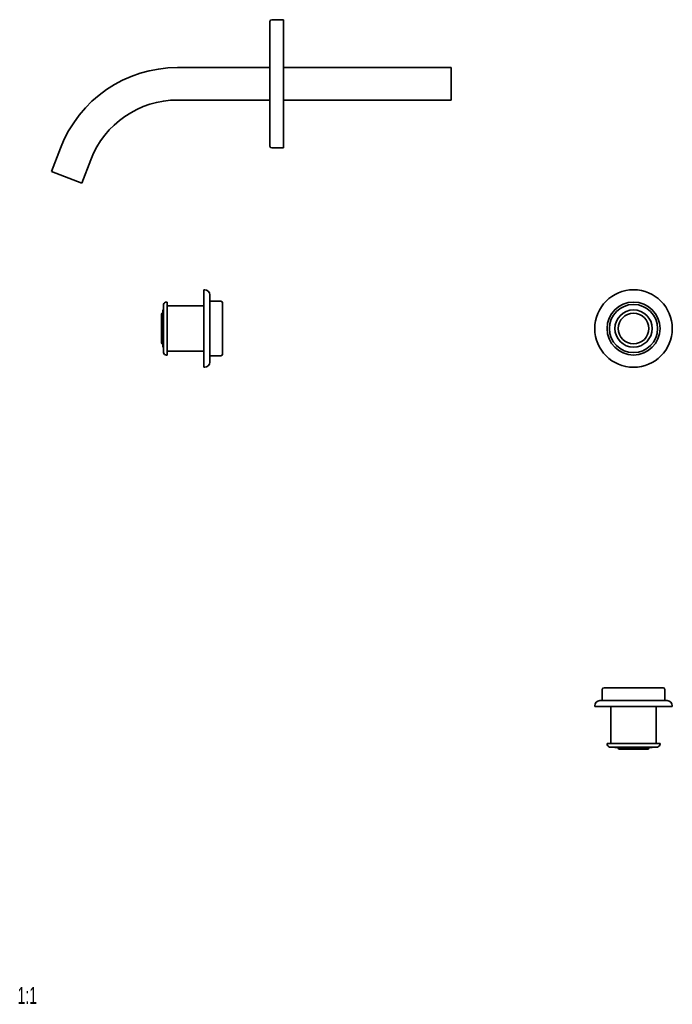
# Model space of a CAD drawing. Header units: millimetres. Extents: x 8 to 803, y 12 to 588.
# Tile 1 of 5: x 8 to 390, y 12 to 588. Entities that reach past the tile are written whole.
import ezdxf

# ---------------------------------------------------------------- set-up
doc = ezdxf.new("R2010")
doc.units = ezdxf.units.MM
doc.styles.add('SLDTEXTSTYLE0', font='TXT', dxfattribs={"width": 0.605})

msp = doc.modelspace()

# ---------------------------------------------------------------- linework, layer by layer
at = {"color": 7, "linetype": 'Continuous', "lineweight": 35}
for p, q in [((162.93, 588.22), (155.93, 588.22)), ((162.93, 588.22), (162.93, 513.22)), ((154.93, 587.22), (154.93, 514.22)), ((154.93, 560.22), (100.91, 560.22)), ((260.93, 560.22), (162.93, 560.22)), ((260.93, 560.22), (260.93, 541.22)), ((100.91, 541.22), (154.93, 541.22)), ((162.93, 541.22), (260.93, 541.22)), ((32.3, 513.07), (27.07, 499.44)), ((155.93, 513.22), (162.93, 513.22)), ((44.8, 492.63), (50.03, 506.26)), ((27.07, 499.44), (44.8, 492.63)), ((116.72, 430.18), (116.32, 430.18)), ((116.32, 407.48), (116.32, 430.18)), ((119.72, 387.78), (119.72, 427.18)), ((92.54, 421.58), (92.54, 393.38)), ((94.72, 422.98), (94.45, 422.98)), ((94.72, 422.98), (94.72, 407.48)), ((116.32, 420.7), (94.72, 420.7)), ((126.22, 423.43), (119.72, 423.43)), ((127.22, 422.43), (127.22, 407.48)), ((91.42, 415.83), (91.42, 399.13)), ((92.22, 416.43), (92.02, 416.43)), ((92.54, 418.22), (92.22, 418.38)), ((92.22, 418.38), (92.22, 396.58)), ((94.72, 407.48), (94.72, 391.98)), ((116.32, 384.78), (116.32, 407.48)), ((127.22, 407.48), (127.22, 392.53)), ((92.02, 398.53), (92.22, 398.53)), ((92.22, 396.58), (92.54, 396.73)), ((94.45, 391.98), (94.72, 391.98)), ((94.72, 394.25), (116.32, 394.25)), ((119.72, 391.53), (126.22, 391.53)), ((116.32, 384.78), (116.72, 384.78)), ((349.4, 196.22), (349.4, 189.72)), ((350.4, 197.22), (359.04, 197.22)), ((359.04, 197.22), (376.3, 197.22)), ((376.3, 197.22), (384.93, 197.22)), ((385.93, 189.72), (385.93, 196.22)), ((344.97, 186.72), (344.97, 186.32)), ((390.37, 186.32), (344.97, 186.32)), ((387.37, 189.72), (347.97, 189.72)), ((354.45, 186.32), (354.45, 164.72)), ((380.89, 164.72), (380.89, 186.32)), ((390.37, 186.32), (390.37, 186.72)), ((352.17, 164.72), (352.17, 164.45)), ((352.17, 164.72), (383.17, 164.72)), ((353.57, 162.54), (367.67, 162.54)), ((356.92, 162.54), (356.77, 162.22)), ((356.77, 162.22), (367.67, 162.22)), ((358.72, 162.22), (358.72, 162.02)), ((359.32, 161.42), (376.02, 161.42)), ((367.67, 162.54), (381.77, 162.54)), ((367.67, 162.22), (378.57, 162.22)), ((376.62, 162.02), (376.62, 162.22)), ((378.57, 162.22), (378.42, 162.54)), ((383.17, 164.45), (383.17, 164.72))]:
    msp.add_line(p, q, dxfattribs=at)
for radius in [22.7, 15.5, 14.1, 10.9, 8.95]:
    msp.add_circle((367.67, 407.48), radius, dxfattribs=at)
for centre, radius, start, end in [((155.93, 587.22), 1, 90, 180), ((100.91, 486.72), 73.5, 90, 159), ((100.91, 486.72), 54.5, 90, 159), ((155.93, 514.22), 1, 180, 270), ((116.72, 427.18), 3, 360, 90), ((94.45, 420.98), 2, 90, 162.5424), ((126.22, 422.43), 1, 0, 90), ((92.02, 415.83), 0.6, 90, 180), ((92.02, 399.13), 0.6, 180, 270), ((94.45, 393.98), 2, 197.4576, 270), ((126.22, 392.53), 1, 270, 0), ((116.72, 387.78), 3, 270, 0), ((350.4, 196.22), 1, 90, 180), ((384.93, 196.22), 1, 0, 90), ((347.97, 186.72), 3, 90, 180), ((387.37, 186.72), 3, 0, 90), ((354.17, 164.45), 2, 180, 252.5424), ((359.32, 162.02), 0.6, 180, 270), ((376.02, 162.02), 0.6, 270, 0), ((381.17, 164.45), 2, 287.4576, 0)]:
    msp.add_arc(centre, radius, start, end, dxfattribs=at)

# ---------------------------------------------------------------- texts
at = {"color": 7, "linetype": 'Continuous', "lineweight": 0, "insert": (7.28, 22.19), "char_height": 10, "attachment_point": 1, "style": 'SLDTEXTSTYLE0'}
msp.add_mtext('1:1', dxfattribs=at)

doc.saveas('drawing.dxf')
